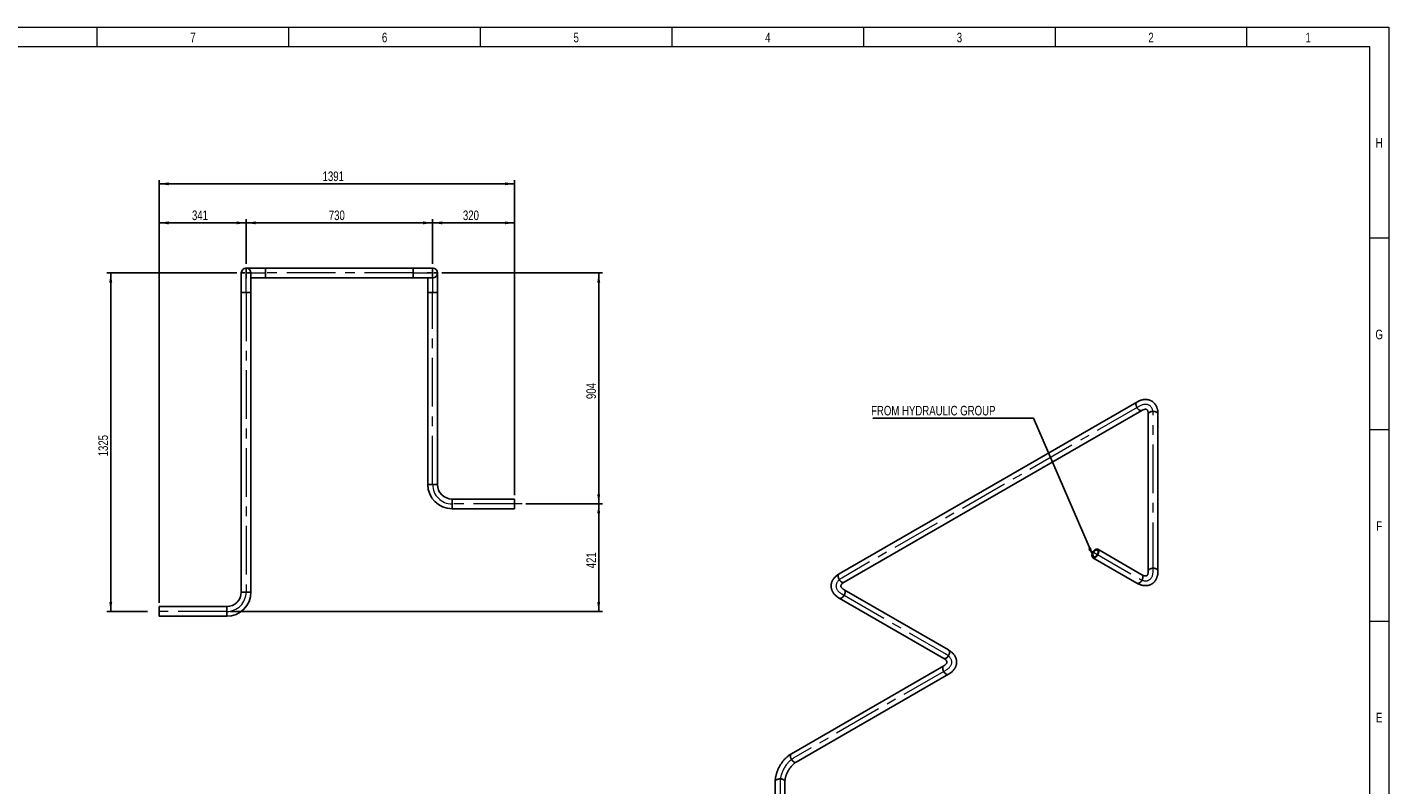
# Model space of a CAD drawing. Header units: millimetres. Extents: x 15 to 592, y 5 to 415.
# Tile 14 of 14: x 234 to 589, y 217 to 415. Entities that reach past the tile are written whole.
import ezdxf

# ---------------------------------------------------------------- set-up
doc = ezdxf.new("R2010")
doc.units = ezdxf.units.MM
doc.linetypes.add('CENTERX2', pattern=[20.32, 12.7, -2.54, 2.54, -2.54])
doc.layers.add('COTAS', color=166, linetype='Continuous')
doc.styles.add('SLDTEXTSTYLE0', font='TXT', dxfattribs={"width": 0.75})
doc.dimstyles.new('SLDDIMSTYLE0', dxfattribs={"dimtxt": 2.5, "dimasz": 2.5, "dimexe": 0, "dimexo": 0.0625, "dimtad": 1, "dimlfac": 15, "dimrnd": 1e-09, "dimzin": 12, "dimdsep": 46, "dimtxsty": 'SLDTEXTSTYLE0', "dimsah": 1, "dimcen": 0.09, "dimadec": 0, "dimazin": 3, "dimtfac": 1, "dimtofl": 0, "dimtmove": 0, "dimatfit": 3, "dimfxl": 0, "dimfrac": 2, "dimtolj": 1, "dimtzin": 12, "dimarcsym": 0})
doc.dimstyles.new('SLDDIMSTYLE1', dxfattribs={"dimtxt": 0.18, "dimasz": 2.5, "dimexe": 0, "dimexo": 0.0625, "dimgap": 0, "dimtad": 0, "dimtih": 1, "dimtoh": 1, "dimdec": 0, "dimrnd": 1e-09, "dimzin": 0, "dimdsep": 46, "dimtxsty": 'Standard', "dimsah": 1, "dimcen": 0.09, "dimadec": 0, "dimazin": 0, "dimtfac": 2.5, "dimtdec": 0, "dimtofl": 0, "dimtmove": 0, "dimatfit": 3, "dimfxl": 0, "dimfrac": 2, "dimtolj": 1, "dimtzin": 0, "dimarcsym": 0})

# ---------------------------------------------------------------- blocks, each defined once
blk = doc.blocks.new('_D')
at = {"layer": 'COTAS'}
for p, q in [((290.85, 353.29), (290.85, 364.94)), ((290.85, 363.94), (339.51, 363.94)), ((339.51, 353.29), (339.51, 364.94))]:
    blk.add_line(p, q, dxfattribs=at)
for points in [[(290.85, 363.94), (293.35, 363.55), (293.35, 364.32)], [(339.51, 363.94), (337.01, 364.32), (337.01, 363.55)]]:
    blk.add_solid(points, dxfattribs=at)
at = {"layer": 'COTAS', "insert": (312.41, 367.16), "char_height": 2.5, "attachment_point": 1, "style": 'SLDTEXTSTYLE0'}
blk.add_mtext('730', dxfattribs=at)
blk = doc.blocks.new('_D_1')
at = {"layer": 'COTAS'}
for p, q in [((339.51, 353.29), (339.51, 364.94)), ((339.51, 363.94), (360.85, 363.94)), ((360.85, 292.86), (360.85, 364.94))]:
    blk.add_line(p, q, dxfattribs=at)
for points in [[(339.51, 363.94), (342.01, 363.55), (342.01, 364.32)], [(360.85, 363.94), (358.35, 364.32), (358.35, 363.55)]]:
    blk.add_solid(points, dxfattribs=at)
at = {"layer": 'COTAS', "insert": (347.41, 367.16), "char_height": 2.5, "attachment_point": 1, "style": 'SLDTEXTSTYLE0'}
blk.add_mtext('320', dxfattribs=at)
blk = doc.blocks.new('_D_2')
at = {"layer": 'COTAS'}
for p, q in [((268.11, 264.79), (268.11, 364.94)), ((290.85, 363.94), (268.11, 363.94)), ((290.85, 353.29), (290.85, 364.94))]:
    blk.add_line(p, q, dxfattribs=at)
for points in [[(268.11, 363.94), (270.61, 363.55), (270.61, 364.32)], [(290.85, 363.94), (288.35, 364.32), (288.35, 363.55)]]:
    blk.add_solid(points, dxfattribs=at)
at = {"layer": 'COTAS', "insert": (276.71, 367.16), "char_height": 2.5, "attachment_point": 1, "style": 'SLDTEXTSTYLE0'}
blk.add_mtext('341', dxfattribs=at)
blk = doc.blocks.new('_D_3')
at = {"layer": 'COTAS'}
for p, q in [((341.95, 350.86), (383.85, 350.86)), ((382.85, 350.86), (382.85, 290.59)), ((363.85, 290.59), (383.85, 290.59))]:
    blk.add_line(p, q, dxfattribs=at)
for points in [[(382.85, 350.86), (382.46, 348.36), (383.23, 348.36)], [(382.85, 290.59), (383.23, 293.09), (382.46, 293.09)]]:
    blk.add_solid(points, dxfattribs=at)
at = {"layer": 'COTAS', "insert": (379.62, 317.95), "char_height": 2.5, "attachment_point": 1, "rotation": 90, "style": 'SLDTEXTSTYLE0'}
blk.add_mtext('904', dxfattribs=at)
blk = doc.blocks.new('_D_4')
at = {"layer": 'COTAS'}
for p, q in [((363.85, 290.59), (383.85, 290.59)), ((382.85, 290.59), (382.85, 262.52)), ((286.78, 262.52), (383.85, 262.52))]:
    blk.add_line(p, q, dxfattribs=at)
for points in [[(382.85, 290.59), (382.46, 288.09), (383.23, 288.09)], [(382.85, 262.52), (383.23, 265.02), (382.46, 265.02)]]:
    blk.add_solid(points, dxfattribs=at)
at = {"layer": 'COTAS', "insert": (379.62, 273.79), "char_height": 2.5, "attachment_point": 1, "rotation": 90, "style": 'SLDTEXTSTYLE0'}
blk.add_mtext('421', dxfattribs=at)
blk = doc.blocks.new('_D_5')
at = {"layer": 'COTAS'}
for p, q in [((288.41, 350.86), (254.52, 350.86)), ((255.52, 350.86), (255.52, 262.52)), ((265.11, 262.52), (254.52, 262.52))]:
    blk.add_line(p, q, dxfattribs=at)
for points in [[(255.52, 350.86), (255.13, 348.36), (255.9, 348.36)], [(255.52, 262.52), (255.9, 265.02), (255.13, 265.02)]]:
    blk.add_solid(points, dxfattribs=at)
at = {"layer": 'COTAS', "insert": (252.29, 303), "char_height": 2.5, "attachment_point": 1, "rotation": 90, "style": 'SLDTEXTSTYLE0'}
blk.add_mtext('1325', dxfattribs=at)
blk = doc.blocks.new('_D_6')
at = {"layer": 'COTAS'}
for p, q in [((268.11, 264.79), (268.11, 375.12)), ((268.11, 374.12), (360.85, 374.12)), ((360.85, 292.86), (360.85, 375.12))]:
    blk.add_line(p, q, dxfattribs=at)
for points in [[(268.11, 374.12), (270.61, 373.74), (270.61, 374.51)], [(360.85, 374.12), (358.35, 374.51), (358.35, 373.74)]]:
    blk.add_solid(points, dxfattribs=at)
at = {"layer": 'COTAS', "insert": (310.79, 377.35), "char_height": 2.5, "attachment_point": 1, "style": 'SLDTEXTSTYLE0'}
blk.add_mtext('1391', dxfattribs=at)
blk = doc.blocks.new('SW_CENTERMARKSYMBOL_0')
at = {"layer": 'COTAS', "color": 0}
for p, q in [((-0.33, 0), (-1.43, 0)), ((0, 0), (-0.17, 0)), ((0, 0.33), (0, 1.43)), ((0, 0), (0, 0.17)), ((0, 0), (0, -0.17)), ((0, 0), (0.17, 0)), ((0.33, 0), (1.43, 0)), ((0, -0.33), (0, -1.43))]:
    blk.add_line(p, q, dxfattribs=at)
blk = doc.blocks.new('SW_CENTERMARKSYMBOL_1')
at = {"layer": 'COTAS', "color": 0}
for p, q in [((-0.33, 0), (-1.43, 0)), ((0, 0), (-0.17, 0)), ((0, 0.33), (0, 1.43)), ((0, 0), (0, 0.17)), ((0, 0), (0, -0.17)), ((0, 0), (0.17, 0)), ((0.33, 0), (1.43, 0)), ((0, -0.33), (0, -1.43))]:
    blk.add_line(p, q, dxfattribs=at)
blk = doc.blocks.new('SW_NOTE_0')
at = {"layer": 'COTAS', "color": 0}
blk.add_line((-41.95, 0), (0, 0), dxfattribs=at)
at = {"layer": 'COTAS', "color": 0, "insert": (-42.38, 3.25), "char_height": 2.5, "attachment_point": 1, "style": 'SLDTEXTSTYLE0'}
blk.add_mtext('FROM HYDRAULIC GROUP', dxfattribs=at)

msp = doc.modelspace()

# ---------------------------------------------------------------- linework, layer by layer
at = {"color": 7, "linetype": 'Continuous', "lineweight": 18}
for p, q in [((15, 415), (589, 415)), ((252, 410), (252, 415)), ((302, 410), (302, 415)), ((352, 410), (352, 415)), ((402, 410), (402, 415)), ((452, 410), (452, 415)), ((502, 410), (502, 415)), ((552, 410), (552, 415)), ((589, 415), (589, 5)), ((20, 410), (584, 410)), ((302, 410.001), (302, 409.999)), ((584, 410), (584, 10)), ((584, 360), (589, 360)), ((584, 310), (589, 310)), ((584, 260), (589, 260))]:
    msp.add_line(p, q, dxfattribs=at)
at = {"color": 7, "linetype": 'Continuous', "lineweight": 25}
for p, q in [((295.91378, 352.12305), (290.84712, 352.12305)), ((334.44712, 352.12305), (295.91378, 352.12305)), ((295.91378, 352.12305), (295.91378, 349.58971)), ((339.51378, 352.12305), (334.44712, 352.12305)), ((334.44712, 352.12305), (334.44712, 349.58971)), ((289.58045, 350.85638), (289.58045, 345.78971)), ((292.11378, 345.78971), (292.11378, 350.85638)), ((292.11378, 349.58971), (295.91378, 349.58971)), ((295.91378, 349.58971), (334.44712, 349.58971)), ((334.44712, 349.58971), (339.51378, 349.58971)), ((338.24712, 349.58971), (338.24712, 345.78971)), ((340.78045, 345.78971), (340.78045, 350.85638)), ((289.58045, 345.78971), (289.58045, 267.58971)), ((289.58045, 345.78971), (290.84712, 345.78971)), ((290.84712, 345.78971), (292.11378, 345.78971)), ((292.11378, 267.58971), (292.11378, 345.78971)), ((338.24712, 345.78971), (338.24712, 295.65638)), ((340.78045, 345.78971), (338.24712, 345.78971)), ((340.78045, 295.65638), (340.78045, 345.78971)), ((523.29902, 317.17839), (445.61156, 272.33037)), ((446.87812, 270.13638), (524.56559, 314.9844)), ((526.24831, 314.01249), (526.24831, 273.07657)), ((528.78165, 273.07657), (528.78165, 314.01249)), ((340.78045, 295.65638), (338.24712, 295.65638)), ((360.84712, 291.85638), (344.58045, 291.85638)), ((344.58045, 291.85638), (344.58045, 289.32305)), ((360.84712, 291.85638), (360.84712, 289.32305)), ((344.58045, 289.32305), (360.84712, 289.32305)), ((524.56559, 272.10466), (513.06332, 278.74478)), ((511.79675, 276.55079), (523.29902, 269.91067)), ((289.58045, 267.58971), (290.84712, 267.58971)), ((290.84712, 267.58971), (292.11378, 267.58971)), ((474.1253, 252.46444), (446.87812, 268.1939)), ((285.78045, 263.78971), (268.11378, 263.78971)), ((268.11378, 263.78971), (268.11378, 262.52305)), ((285.78045, 263.78971), (285.78045, 262.52305)), ((445.61156, 265.99991), (472.85874, 250.27045)), ((268.11378, 262.52305), (268.11378, 261.25638)), ((268.11378, 261.25638), (285.78045, 261.25638)), ((285.78045, 262.52305), (285.78045, 261.25638)), ((472.85874, 248.32797), (433.11934, 225.3869)), ((434.3859, 223.19291), (474.1253, 246.13398)), ((428.90328, 218.08453), (428.90328, 154.23104)), ((431.43661, 154.23104), (431.43661, 218.08453))]:
    msp.add_line(p, q, dxfattribs=at)
at = {"color": 7, "linetype": 'Continuous', "lineweight": 25, "flags": 128}
for points in [[(523.29954, 317.17868), (523.27772, 317.16523), (523.20057, 317.10026), (523.13705, 317.01632), (523.08835, 316.91496), (523.05537, 316.79807), (523.03872, 316.66783), (523.03872, 316.52666), (523.05537, 316.3772), (523.08835, 316.22223), (523.13705, 316.06464), (523.20057, 315.90736), (523.27772, 315.75332), (523.36706, 315.60539), (523.46693, 315.46633), (523.57547, 315.33873), (523.69066, 315.22496), (523.81034, 315.12715), (523.9323, 315.04711), (524.05426, 314.98633), (524.17395, 314.94596), (524.28914, 314.92674), (524.39768, 314.92902), (524.49755, 314.95278), (524.5647, 314.98389)], [(528.41065, 314.52954), (528.28034, 314.59513), (528.13578, 314.64987), (527.97966, 314.69273), (527.81488, 314.72293), (527.64451, 314.73988), (527.47173, 314.74329), (527.29976, 314.73308), (527.13179, 314.70945), (526.97097, 314.67284), (526.82027, 314.62393), (526.68252, 314.56362), (526.56028, 314.49305), (526.45581, 314.41353), (526.37108, 314.32654), (526.30766, 314.23369), (526.26673, 314.13673), (526.24905, 314.03745), (526.24831, 314.01249)], [(528.78165, 314.01249), (528.775, 314.08726), (528.74563, 314.18561), (528.69333, 314.28074), (528.61908, 314.37087), (528.52427, 314.45432), (528.41065, 314.52954)], [(513.3257, 278.16484), (513.31736, 278.30086), (513.29249, 278.42472), (513.25155, 278.5341), (513.19531, 278.62697), (513.12481, 278.7016), (513.04138, 278.7566), (512.94655, 278.79094), (512.8421, 278.80399), (512.72998, 278.7955), (512.61226, 278.76564), (512.49116, 278.71494), (512.36891, 278.64437), (512.2478, 278.55524), (512.13009, 278.4492), (512.01797, 278.32823), (511.91352, 278.19459), (511.81869, 278.05076), (511.73525, 277.89942), (511.66476, 277.7434), (511.60852, 277.58559), (511.56758, 277.42895), (511.54271, 277.27638), (511.53437, 277.13073), (511.54271, 276.99471), (511.56758, 276.87085), (511.60852, 276.76147), (511.66476, 276.6686), (511.73525, 276.59397), (511.81869, 276.53897), (511.91352, 276.50463), (512.01797, 276.49158), (512.13009, 276.50007), (512.2478, 276.52994), (512.36891, 276.58063), (512.49116, 276.6512), (512.61226, 276.74033), (512.72998, 276.84637), (512.8421, 276.96734), (512.94655, 277.10098), (513.04138, 277.24481), (513.12481, 277.39615), (513.19531, 277.55217), (513.25155, 277.70998), (513.29249, 277.86662), (513.31736, 278.01919), (513.3257, 278.16484)], [(513.13714, 278.05599), (513.12885, 277.92656), (513.10419, 277.7906), (513.06372, 277.65129), (513.0084, 277.5119), (512.93952, 277.37569), (512.8587, 277.24586), (512.76783, 277.12545), (512.66905, 277.01729), (512.56466, 276.9239), (512.45712, 276.84748), (512.34894, 276.78982), (512.24266, 276.75227), (512.14078, 276.73571), (512.04567, 276.74052), (511.95958, 276.76661), (511.88451, 276.81334), (511.82223, 276.87964), (511.77419, 276.96394), (511.74153, 277.06427), (511.725, 277.17827), (511.725, 277.30329), (511.74153, 277.43637), (511.77419, 277.57441), (511.82223, 277.71417), (511.88451, 277.85238), (511.95958, 277.98579), (512.04567, 278.11128), (512.14078, 278.2259), (512.24266, 278.32697), (512.34894, 278.41212), (512.45712, 278.47936), (512.56466, 278.52711), (512.66905, 278.55424), (512.76783, 278.56013), (512.8587, 278.54464), (512.93952, 278.50812), (513.0084, 278.45144), (513.06372, 278.37592), (513.10419, 278.28333), (513.12885, 278.17585), (513.13714, 278.05599)], [(528.41065, 273.59363), (528.28034, 273.65922), (528.13578, 273.71396), (527.97966, 273.75682), (527.81488, 273.78701), (527.64451, 273.80397), (527.47173, 273.80738), (527.29976, 273.79717), (527.13179, 273.77354), (526.97097, 273.73693), (526.82027, 273.68802), (526.68252, 273.62771), (526.56028, 273.55714), (526.45581, 273.47762), (526.37108, 273.39062), (526.30766, 273.29778), (526.26673, 273.20082), (526.24905, 273.10154), (526.24831, 273.0775)], [(528.78165, 273.07645), (528.775, 273.15135), (528.74563, 273.2497), (528.69333, 273.34483), (528.61908, 273.43496), (528.52427, 273.51841), (528.41065, 273.59363)], [(445.61156, 272.33037), (445.59025, 272.31721), (445.5131, 272.25225), (445.44959, 272.1683), (445.40089, 272.06694), (445.3679, 271.95005), (445.35126, 271.81981), (445.35126, 271.67864), (445.3679, 271.52918), (445.40089, 271.37422), (445.44959, 271.21662), (445.5131, 271.05934), (445.59025, 270.9053), (445.67959, 270.75738), (445.77946, 270.61831), (445.888, 270.49071), (446.00319, 270.37694), (446.12288, 270.27913), (446.24484, 270.19909), (446.3668, 270.13831), (446.48649, 270.09794), (446.60167, 270.07872), (446.71021, 270.081), (446.81008, 270.10476), (446.87812, 270.13638)], [(523.29902, 269.91067), (523.32096, 269.89885), (523.41579, 269.86451), (523.52024, 269.85146), (523.63236, 269.85995), (523.75008, 269.88982), (523.87118, 269.94051), (523.99343, 270.01108), (524.11453, 270.10021), (524.23225, 270.20625), (524.34437, 270.32722), (524.44882, 270.46086), (524.54365, 270.60469), (524.62708, 270.75603), (524.69758, 270.91205), (524.75382, 271.06986), (524.79476, 271.2265), (524.81963, 271.37907), (524.82797, 271.52472)], [(524.82797, 271.52472), (524.81963, 271.66074), (524.79476, 271.7846), (524.75382, 271.89398), (524.69758, 271.98685), (524.62708, 272.06148), (524.56559, 272.10466)], [(445.61109, 266.00018), (445.67959, 265.96829), (445.77946, 265.94454), (445.888, 265.94225), (446.00319, 265.96147), (446.12288, 266.00185), (446.24484, 266.06262), (446.3668, 266.14266), (446.48649, 266.24047), (446.60167, 266.35424), (446.71021, 266.48185), (446.81008, 266.62091), (446.89943, 266.76884), (446.97657, 266.92287), (447.04009, 267.08016), (447.08879, 267.23775), (447.12177, 267.39272), (447.13842, 267.54218), (447.13842, 267.68334), (447.12177, 267.81358), (447.08879, 267.93047), (447.04009, 268.03183), (446.97657, 268.11578), (446.89943, 268.18074), (446.87822, 268.19384)], [(472.85874, 250.27045), (472.92677, 250.23883), (473.02665, 250.21507), (473.13519, 250.21279), (473.25037, 250.23201), (473.37006, 250.27238), (473.49202, 250.33316), (473.61398, 250.4132), (473.73367, 250.51101), (473.84886, 250.62478), (473.9574, 250.75238), (474.05727, 250.89144), (474.14661, 251.03937), (474.22375, 251.19341), (474.28727, 251.35069), (474.33597, 251.50828), (474.36896, 251.66325), (474.3856, 251.81271), (474.3856, 251.95388), (474.36896, 252.08412), (474.33597, 252.20101), (474.28727, 252.30237), (474.22375, 252.38631), (474.14661, 252.45128), (474.1253, 252.46444)], [(472.85866, 248.32792), (472.83743, 248.31481), (472.76029, 248.24985), (472.69677, 248.1659), (472.64807, 248.06454), (472.61509, 247.94765), (472.59844, 247.81741), (472.59844, 247.67625), (472.61509, 247.52679), (472.64807, 247.37182), (472.69677, 247.21422), (472.76029, 247.05694), (472.83743, 246.9029), (472.92677, 246.75498), (473.02665, 246.61592), (473.13519, 246.48831), (473.25037, 246.37454), (473.37006, 246.27673), (473.49202, 246.19669), (473.61398, 246.13592), (473.73367, 246.09554), (473.84886, 246.07632), (473.9574, 246.07861), (474.05727, 246.10236), (474.12529, 246.13397)], [(433.11934, 225.3869), (433.09803, 225.37375), (433.02089, 225.30878), (432.95737, 225.22483), (432.90867, 225.12347), (432.87568, 225.00658), (432.85904, 224.87634), (432.85904, 224.73518), (432.87568, 224.58572), (432.90867, 224.43075), (432.95737, 224.27316), (433.02089, 224.11588), (433.09803, 223.96184), (433.18737, 223.81391), (433.28724, 223.67485), (433.39578, 223.54725), (433.51097, 223.43348), (433.63066, 223.33566), (433.75262, 223.25562), (433.87458, 223.19485), (433.99427, 223.15447), (434.10945, 223.13525), (434.21799, 223.13754), (434.31787, 223.16129), (434.3859, 223.19291)], [(428.90328, 218.08453), (428.90402, 218.1095), (428.9217, 218.20878), (428.96263, 218.30574), (429.02605, 218.39858), (429.11078, 218.48558), (429.21524, 218.5651), (429.33749, 218.63567), (429.47524, 218.69597), (429.62593, 218.74489), (429.78676, 218.7815), (429.95473, 218.80513), (430.1267, 218.81534), (430.29948, 218.81193), (430.46985, 218.79497), (430.63463, 218.76478), (430.79075, 218.72192), (430.93531, 218.66718), (431.06561, 218.60159), (431.17923, 218.52637), (431.27405, 218.44292), (431.3483, 218.35279), (431.4006, 218.25766), (431.42997, 218.15931), (431.43661, 218.08453)]]:
    msp.add_lwpolyline(points, dxfattribs=at)
at = {"color": 7, "linetype": 'Continuous', "lineweight": 25}
for centre, radius, start, end in [((290.84712, 350.85638), 1.26667, 90, 180), ((290.84712, 350.85638), 1.26667, 0, 90), ((339.51378, 350.85638), 1.26667, 270, 90), ((344.58045, 295.65638), 6.33333, 180, 270), ((344.58045, 295.65638), 3.8, 180, 270), ((285.78045, 267.58971), 3.8, 270, 0), ((285.78045, 267.58971), 6.33333, 270, 0)]:
    msp.add_arc(centre, radius, start, end, dxfattribs=at)
for points, knots in [([(528.78165, 314.01249), (528.78112, 314.07158), (528.77963, 314.23929), (528.76324, 314.51089), (528.72658, 314.82402), (528.67123, 315.12811), (528.59754, 315.42143), (528.50571, 315.70231), (528.39628, 315.96923), (528.26998, 316.22083), (528.12774, 316.45603), (527.97055, 316.67401), (527.79944, 316.87418), (527.61545, 317.0561), (527.41957, 317.21949), (527.21276, 317.36413), (526.99593, 317.48985), (526.77, 317.59648), (526.53584, 317.6839), (526.29424, 317.752), (526.04583, 317.80073), (525.79111, 317.82996), (525.53059, 317.83953), (525.26472, 317.82926), (524.99406, 317.7989), (524.71923, 317.74826), (524.44105, 317.67718), (524.16048, 317.58568), (523.87866, 317.47396), (523.60092, 317.34425), (523.40813, 317.2411), (523.3091, 317.18418), (523.29902, 317.17839)], [0, 0, 0, 0, 0.020551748, 0.058329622, 0.096109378, 0.133728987, 0.171070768, 0.20801235, 0.244442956, 0.280279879, 0.315479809, 0.350042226, 0.384005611, 0.417439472, 0.45043542, 0.483099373, 0.515545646, 0.547892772, 0.580222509, 0.612653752, 0.645302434, 0.678277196, 0.71167494, 0.745575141, 0.780033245, 0.815074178, 0.850687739, 0.886828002, 0.923418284, 0.960361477, 0.995965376, 1, 1, 1, 1]), ([(524.56559, 314.9844), (524.59517, 315.00112), (524.68089, 315.04959), (524.81797, 315.11771), (524.97273, 315.18356), (525.11744, 315.23385), (525.25089, 315.26971), (525.37199, 315.29227), (525.48009, 315.303), (525.57503, 315.30351), (525.65738, 315.29543), (525.7288, 315.28), (525.79287, 315.25714), (525.85043, 315.22626), (525.90474, 315.18498), (525.95662, 315.13211), (526.00538, 315.06856), (526.05376, 314.98935), (526.10084, 314.89192), (526.1448, 314.77429), (526.18254, 314.6406), (526.21303, 314.49097), (526.23491, 314.32555), (526.24656, 314.16496), (526.24781, 314.05656), (526.24831, 314.01249)], [0, 0, 0, 0, 0.021779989, 0.063117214, 0.104275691, 0.145345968, 0.186449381, 0.227768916, 0.269614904, 0.312455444, 0.357013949, 0.404470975, 0.456943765, 0.518756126, 0.578897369, 0.629017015, 0.674474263, 0.717080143, 0.762199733, 0.805364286, 0.847440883, 0.888986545, 0.930335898, 0.971679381, 1, 1, 1, 1]), ([(445.61156, 272.33037), (445.56065, 272.30037), (445.41615, 272.21524), (445.18914, 272.06526), (444.93629, 271.87697), (444.70063, 271.67701), (444.48345, 271.46655), (444.28612, 271.2466), (444.1097, 271.01839), (443.95496, 270.78324), (443.8224, 270.54247), (443.71223, 270.29737), (443.62445, 270.04913), (443.55891, 269.79884), (443.51537, 269.54754), (443.49353, 269.29614), (443.49308, 269.04552), (443.51371, 268.79656), (443.5551, 268.55009), (443.61693, 268.30684), (443.69896, 268.06737), (443.80101, 267.83219), (443.92299, 267.6018), (444.06483, 267.37672), (444.22647, 267.15752), (444.40776, 266.94487), (444.60842, 266.73951), (444.82796, 266.5423), (445.06563, 266.35412), (445.31685, 266.17846), (445.50261, 266.06307), (445.60147, 266.00576), (445.61156, 265.99991)], [0, 0, 0, 0, 0.020551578, 0.058329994, 0.096110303, 0.133730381, 0.171072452, 0.208014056, 0.244444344, 0.28028058, 0.315479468, 0.350040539, 0.384002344, 0.417434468, 0.4504286, 0.483090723, 0.515535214, 0.547880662, 0.580208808, 0.612638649, 0.645286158, 0.67826002, 0.71165717, 0.745557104, 0.780015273, 0.81505658, 0.850670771, 0.886811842, 0.923403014, 0.960347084, 0.995951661, 1, 1, 1, 1]), ([(446.87812, 268.1939), (446.84884, 268.21115), (446.764, 268.26115), (446.63646, 268.34579), (446.50203, 268.44688), (446.38611, 268.54705), (446.28832, 268.64466), (446.20823, 268.73824), (446.14488, 268.82647), (446.09696, 268.90841), (446.06278, 268.98373), (446.04043, 269.05324), (446.0282, 269.1201), (446.02615, 269.18531), (446.03472, 269.2529), (446.05453, 269.3242), (446.08515, 269.39814), (446.12951, 269.47959), (446.19031, 269.56902), (446.27016, 269.66587), (446.36702, 269.76536), (446.48131, 269.86654), (446.61358, 269.96817), (446.74685, 270.05857), (446.84015, 270.11387), (446.87812, 270.13638)], [0, 0, 0, 0, 0.021779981, 0.063115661, 0.104272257, 0.145340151, 0.186440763, 0.227756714, 0.269598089, 0.312432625, 0.356983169, 0.4044293, 0.45688646, 0.518676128, 0.578854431, 0.628980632, 0.674440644, 0.717046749, 0.762166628, 0.805329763, 0.847404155, 0.888947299, 0.930294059, 0.971634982, 1, 1, 1, 1]), ([(523.29902, 269.91067), (523.35046, 269.88158), (523.49645, 269.79903), (523.73985, 269.67744), (524.02935, 269.55265), (524.32036, 269.44857), (524.61122, 269.36575), (524.90038, 269.30487), (525.18624, 269.26622), (525.46726, 269.24982), (525.74206, 269.25543), (526.00941, 269.28261), (526.26829, 269.33074), (526.51782, 269.39915), (526.75724, 269.48712), (526.98589, 269.59393), (527.20316, 269.71888), (527.40846, 269.86125), (527.60122, 270.02035), (527.78098, 270.19555), (527.94737, 270.38635), (528.10002, 270.59235), (528.23856, 270.8132), (528.36258, 271.04861), (528.47161, 271.29822), (528.56514, 271.56157), (528.64267, 271.83805), (528.70369, 272.12681), (528.74783, 272.42675), (528.77436, 272.73216), (528.78141, 272.95071), (528.78162, 273.06494), (528.78165, 273.07657)], [0, 0, 0, 0, 0.020552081, 0.058329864, 0.096109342, 0.133728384, 0.17106928, 0.208009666, 0.244438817, 0.280274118, 0.315472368, 0.350033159, 0.383995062, 0.417427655, 0.450422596, 0.483085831, 0.51553169, 0.547878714, 0.58020856, 0.612640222, 0.645289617, 0.678265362, 0.711664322, 0.745565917, 0.780025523, 0.815067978, 0.850682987, 0.886824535, 0.923415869, 0.960359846, 0.995963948, 1, 1, 1, 1]), ([(526.24831, 273.07657), (526.24801, 273.04259), (526.24713, 272.9441), (526.23759, 272.7913), (526.21724, 272.6243), (526.18844, 272.47379), (526.15278, 272.34025), (526.11177, 272.22406), (526.067, 272.12504), (526.01997, 272.04252), (525.9718, 271.97521), (525.92273, 271.92105), (525.87089, 271.87698), (525.81537, 271.84255), (525.75249, 271.81615), (525.68077, 271.79764), (525.60138, 271.78718), (525.50861, 271.78487), (525.40072, 271.7928), (525.27689, 271.81353), (525.14227, 271.84767), (524.99747, 271.89606), (524.84329, 271.9598), (524.69844, 272.02999), (524.60397, 272.08308), (524.56559, 272.10466)], [0, 0, 0, 0, 0.0217802, 0.063117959, 0.1042768, 0.145347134, 0.186450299, 0.227768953, 0.269613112, 0.31245038, 0.357003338, 0.404450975, 0.456907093, 0.518687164, 0.578878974, 0.629011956, 0.67447759, 0.717088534, 0.762213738, 0.805381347, 0.847459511, 0.889005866, 0.930355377, 0.971698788, 1, 1, 1, 1]), ([(474.1253, 246.13398), (474.17621, 246.16398), (474.32071, 246.24911), (474.54772, 246.39909), (474.80056, 246.58738), (475.03623, 246.78734), (475.25341, 246.99779), (475.45073, 247.21775), (475.62716, 247.44596), (475.7819, 247.68111), (475.91446, 247.92188), (476.02463, 248.16698), (476.11241, 248.41522), (476.17795, 248.6655), (476.22149, 248.91681), (476.24333, 249.16821), (476.24378, 249.41883), (476.22315, 249.66778), (476.18176, 249.91425), (476.11993, 250.1575), (476.0379, 250.39698), (475.93585, 250.63216), (475.81387, 250.86254), (475.67203, 251.08762), (475.51039, 251.30682), (475.3291, 251.51948), (475.12844, 251.72484), (474.9089, 251.92205), (474.67123, 252.11023), (474.42001, 252.28588), (474.23424, 252.40127), (474.13539, 252.45859), (474.1253, 252.46444)], [0, 0, 0, 0, 0.020551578, 0.058329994, 0.096110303, 0.133730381, 0.171072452, 0.208014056, 0.244444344, 0.28028058, 0.315479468, 0.350040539, 0.384002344, 0.417434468, 0.4504286, 0.483090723, 0.515535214, 0.547880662, 0.580208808, 0.612638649, 0.645286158, 0.67826002, 0.71165717, 0.745557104, 0.780015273, 0.81505658, 0.850670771, 0.886811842, 0.923403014, 0.960347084, 0.995951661, 1, 1, 1, 1]), ([(472.85874, 250.27045), (472.88802, 250.25319), (472.97286, 250.2032), (473.1004, 250.11855), (473.23483, 250.01746), (473.35075, 249.9173), (473.44854, 249.81969), (473.52863, 249.72611), (473.59198, 249.63788), (473.6399, 249.55594), (473.67408, 249.48062), (473.69643, 249.4111), (473.70866, 249.34425), (473.71071, 249.27903), (473.70214, 249.21145), (473.68233, 249.14014), (473.65171, 249.06621), (473.60735, 248.98475), (473.54655, 248.89532), (473.4667, 248.79848), (473.36984, 248.69899), (473.25555, 248.59781), (473.12328, 248.49618), (472.99001, 248.40577), (472.89671, 248.35047), (472.85874, 248.32797)], [0, 0, 0, 0, 0.021779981, 0.063115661, 0.104272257, 0.145340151, 0.186440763, 0.227756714, 0.269598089, 0.312432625, 0.356983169, 0.4044293, 0.45688646, 0.518676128, 0.578854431, 0.628980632, 0.674440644, 0.717046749, 0.762166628, 0.805329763, 0.847404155, 0.888947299, 0.930294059, 0.971634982, 1, 1, 1, 1]), ([(433.11934, 225.3869), (433.0683, 225.35683), (432.92395, 225.2718), (432.68951, 225.1181), (432.41797, 224.92136), (432.15198, 224.70865), (431.89217, 224.48115), (431.63927, 224.23975), (431.39394, 223.98541), (431.15678, 223.71904), (430.92839, 223.44155), (430.70934, 223.15384), (430.50017, 222.85683), (430.30145, 222.55141), (430.11369, 222.2385), (429.93745, 221.91899), (429.77323, 221.59384), (429.62157, 221.26395), (429.48295, 220.93024), (429.35787, 220.59363), (429.24681, 220.255), (429.15025, 219.91524), (429.06868, 219.57526), (429.00259, 219.23597), (428.95242, 218.89825), (428.91895, 218.56318), (428.90482, 218.29224), (428.90364, 218.13386), (428.90328, 218.08453)], [0, 0, 0, 0, 0.022055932, 0.062374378, 0.102647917, 0.142878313, 0.183034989, 0.223102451, 0.263076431, 0.302960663, 0.342764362, 0.382500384, 0.42218394, 0.461831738, 0.501461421, 0.541091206, 0.580736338, 0.620412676, 0.660138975, 0.699933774, 0.739815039, 0.7797996, 0.819902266, 0.860134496, 0.900502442, 0.94100422, 0.981626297, 1, 1, 1, 1]), ([(431.43661, 218.08453), (431.43692, 218.11928), (431.43781, 218.22041), (431.44794, 218.39735), (431.47138, 218.61787), (431.50737, 218.84842), (431.55602, 219.08731), (431.6175, 219.33305), (431.69178, 219.58401), (431.7787, 219.83856), (431.87795, 220.09504), (431.9891, 220.3518), (432.11161, 220.60719), (432.24482, 220.85959), (432.38795, 221.10743), (432.54013, 221.34914), (432.70037, 221.58324), (432.8676, 221.80829), (433.04068, 222.02297), (433.21839, 222.22605), (433.39941, 222.41639), (433.58239, 222.59298), (433.76589, 222.75493), (433.94846, 222.90158), (434.12846, 223.03211), (434.27416, 223.1272), (434.35872, 223.17693), (434.3859, 223.19291)], [0, 0, 0, 0, 0.021231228, 0.061798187, 0.102572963, 0.143597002, 0.184868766, 0.226375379, 0.268096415, 0.310006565, 0.352077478, 0.394278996, 0.436579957, 0.478948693, 0.521353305, 0.563761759, 0.606131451, 0.648430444, 0.690626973, 0.732689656, 0.774587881, 0.816292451, 0.857776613, 0.89901759, 0.939998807, 0.980713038, 1, 1, 1, 1])]:
    msp.add_open_spline(points, degree=3, knots=knots, dxfattribs=at)
at = {"layer": 'COTAS', "linetype": 'CENTERX2', "lineweight": 18}
for p, q in [((290.84712, 345.78971), (290.84712, 350.85638)), ((290.84712, 350.85638), (295.91378, 350.85638)), ((334.44712, 350.85638), (295.91378, 350.85638)), ((334.44712, 350.85638), (339.51378, 350.85638)), ((339.51378, 350.85638), (339.51378, 345.78971)), ((290.84712, 345.78971), (290.84712, 267.58971)), ((339.51378, 295.65638), (339.51378, 345.78971)), ((523.9323, 316.08139), (446.24484, 271.23337)), ((527.51498, 273.07657), (527.51498, 314.01249)), ((362.84712, 290.58971), (344.58045, 290.58971)), ((510.69794, 278.6477), (523.9323, 271.00767)), ((446.24484, 267.0969), (473.49202, 251.36744)), ((285.78045, 262.52305), (266.11378, 262.52305)), ((473.49202, 247.23097), (433.75262, 224.28991)), ((430.16995, 218.08453), (430.16995, 154.23104))]:
    msp.add_line(p, q, dxfattribs=at)
for centre, start, end in [((344.58045, 295.65638), 180, 270), ((285.78045, 267.58971), 270, 0)]:
    msp.add_arc(centre, 5.06667, start, end, dxfattribs=at)
for centre, major_axis, ratio, start_param, end_param in [((523.9323, 311.94425), (-2.53313, -4.38798), 0.577381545, 2.356113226, 3.926909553), ((449.82751, 269.16514), (5.06667, 0), 0.577287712, 2.35619449, 3.926990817), ((523.9323, 275.14481), (-2.53313, 4.38798), 0.577381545, 2.356275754, 3.927072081), ((469.90935, 249.29921), (-5.06667, 0), 0.577287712, 2.35619449, 3.926990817), ((433.75262, 220.15277), (-2.53313, -4.38798), 0.577381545, 3.926909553, 5.49770588)]:
    msp.add_ellipse(centre, major_axis=major_axis, ratio=ratio, start_param=start_param, end_param=end_param, dxfattribs=at)

# ---------------------------------------------------------------- block references
at = {"layer": 'COTAS'}
for name, p in [('SW_CENTERMARKSYMBOL_0', (290.84712, 350.85638)), ('SW_CENTERMARKSYMBOL_1', (339.51378, 350.85638)), ('SW_NOTE_0', (496.29256, 312.93357))]:
    msp.add_blockref(name, p, dxfattribs=at)

# ---------------------------------------------------------------- texts
at = {"color": 7, "linetype": 'Continuous', "lineweight": 0, "char_height": 2.5, "attachment_point": 2, "style": 'SLDTEXTSTYLE0'}
for s, insert in [('7', (276.97483, 413.56267)), ('6', (326.97483, 413.56267)), ('5', (376.97483, 413.56267)), ('4', (426.97483, 413.56267)), ('3', (476.97483, 413.56267)), ('2', (526.97483, 413.56267)), ('1', (567.97483, 413.56267)), ('H', (586.49392, 386.06267)), ('G', (586.49219, 336.06267)), ('F', (586.47396, 286.06267)), ('E', (586.50434, 236.06267))]:
    msp.add_mtext(s, dxfattribs=dict(at, insert=insert))

# ---------------------------------------------------------------- dimensions: what is measured, and where the dimension line sits
at = {"layer": 'COTAS'}
for base, p1, p2, picture, middle in [((360.84712, 374.12305), (268.11378, 263.78971), (360.84712, 291.85638), '_D_6', (314.48045, 374.12305)), ((268.11378, 363.93523), (290.84712, 352.28971), (268.11378, 263.78971), '_D_2', (279.48045, 363.93523)), ((339.51378, 363.93523), (290.84712, 352.28971), (339.51378, 352.28971), '_D', (315.18045, 363.93523)), ((360.84712, 363.93523), (339.51378, 352.28971), (360.84712, 291.85638), '_D_1', (350.18045, 363.93523))]:
    dim = msp.add_linear_dim(base=base, p1=p1, p2=p2, dimstyle='SLDDIMSTYLE0', dxfattribs=at)
    dim.commit()
    dim.dimension.update_dxf_attribs({"geometry": picture, "text_midpoint": middle, "dimtype": 160})
for base, p1, p2, picture, middle in [((255.51536, 262.52305), (289.41378, 350.85638), (266.11378, 262.52305), '_D_5', (255.51536, 306.68971)), ((382.84712, 290.58971), (340.94712, 350.85638), (362.84712, 290.58971), '_D_3', (382.84712, 320.72305)), ((382.84712, 262.52305), (362.84712, 290.58971), (285.78045, 262.52305), '_D_4', (382.84712, 276.55638))]:
    dim = msp.add_linear_dim(base=base, p1=p1, p2=p2, angle=90, dimstyle='SLDDIMSTYLE0', dxfattribs=at)
    dim.commit()
    dim.dimension.update_dxf_attribs({"geometry": picture, "text_midpoint": middle, "dimtype": 160})

# ---------------------------------------------------------------- leaders
msp.add_leader([(511.93007, 276.78174), (496.29256, 312.93357)], dimstyle='SLDDIMSTYLE1', dxfattribs=at)

doc.saveas('drawing.dxf')
